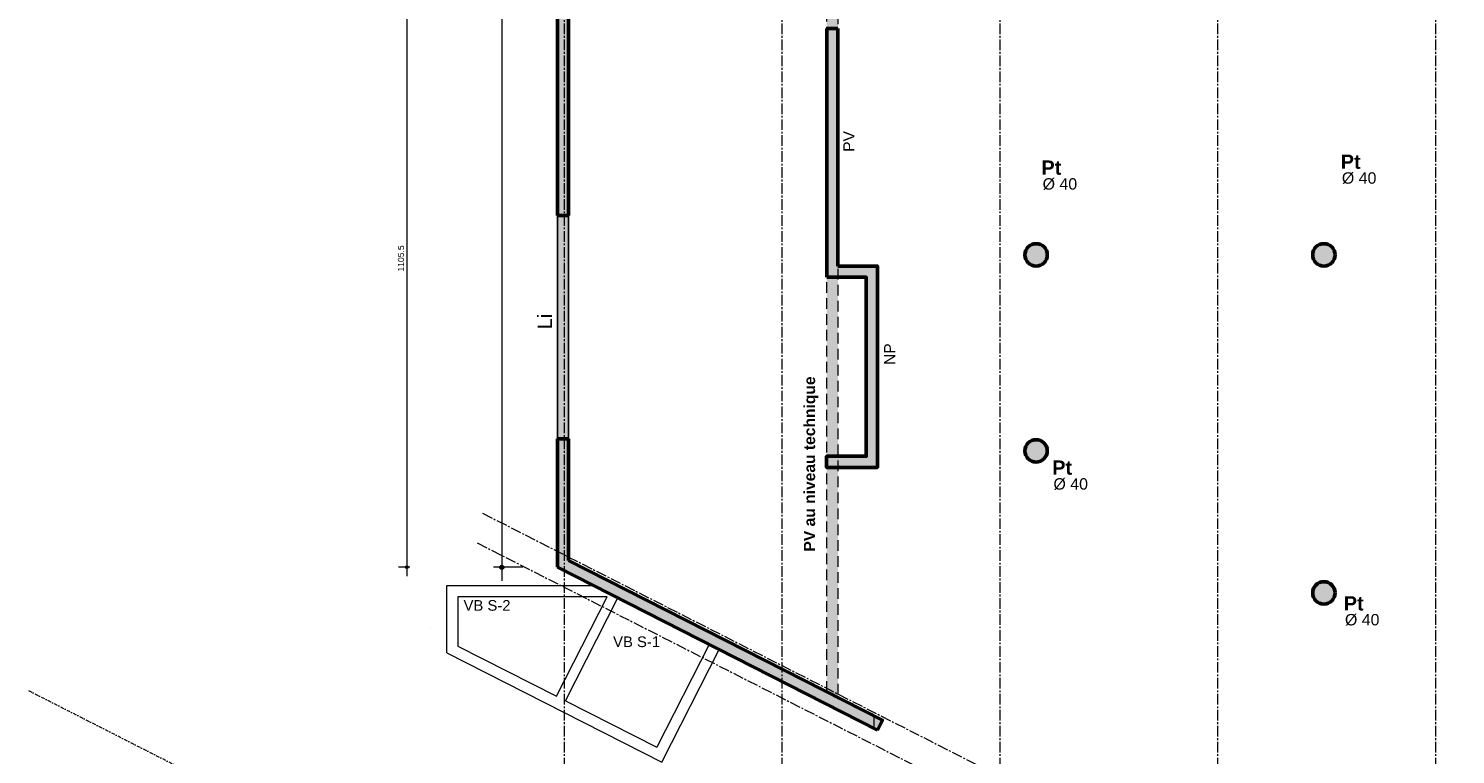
# Model space of a CAD drawing. Header units: millimetres. Extents: x -6159 to 201309, y -25780 to 10326.
# Tile 40 of 128: x 30603 to 33157, y -10858 to -9559. Entities that reach past the tile are written whole.
import ezdxf

# ---------------------------------------------------------------- set-up
doc = ezdxf.new("R2010")
doc.units = ezdxf.units.MM
doc.header["$PDMODE"] = 34
doc.header["$PDSIZE"] = 5
for name, pattern in [('Axes', [28.575, 19.05, -3.175, 3.175, -3.175]), ('Caché', [9.525, 6.35, -3.175]), ('TIRETPT2', [12.7, 6.35, -3.175, 0, -3.175])]:
    doc.linetypes.add(name, pattern=pattern)
doc.layers.get('DEFPOINTS').update_dxf_attribs({"color": 251})
for name, color, linetype, lineweight in [('A-Kube-Axes', 6, 'Axes', 18), ('A-Kube-Cotations', 7, 'Continuous', 9), ('A-Kube-Divers', 2, 'Continuous', 20), ('A-Kube-Textes', 3, 'Continuous', 30), ('K_3_D - Lmite de propriéte', 44, 'TIRETPT2', 18), ('K_5_D- Dalle', 6, 'Continuous', 25), ('S-Kube-Hachure-Impact', 4, 'Caché', 20), ('S-Kube-Structure vue', 3, 'Continuous', 25), ('S-Kube-Stucture coupée', 1, 'Continuous', 50)]:
    doc.layers.add(name, color=color, linetype=linetype, lineweight=lineweight)
for name, color, linetype, transparency in [('S-Kube - Pochage coupé NP', 252, 'Continuous', 0.15), ('S-Kube-Pochage coupé', 252, 'Continuous', 0.5), ('S-Kube-Pochage vu', 254, 'Continuous', 0.5)]:
    doc.layers.add(name, color=color, linetype=linetype, transparency=transparency)
doc.styles.add('Arial', font='arial.ttf')
doc.styles.add('Arial-Creux', font='swissbo.ttf')
doc.dimstyles.new('50e', dxfattribs={"dimscale": 5, "dimtxt": 2.2, "dimasz": 0.15, "dimexe": 3, "dimexo": 3, "dimgap": 1, "dimtad": 1, "dimrnd": 0.5, "dimzin": 12, "dimdsep": 46, "dimtxsty": 'Arial', "dimblk1": 'ROND30', "dimblk2": 'ROND30', "dimsah": 1, "dimcen": 1.5, "dimclrd": 256, "dimclre": 256, "dimclrt": 256, "dimadec": 3, "dimazin": 3, "dimtfac": 1, "dimtmove": 0, "dimatfit": 0, "dimldrblk": 'ROND30', "dimfxl": 1, "dimtolj": 1, "dimtzin": 4, "dimlwd": -1, "dimlwe": -1, "dimarcsym": 0})
doc.dimstyles.new('75e', dxfattribs={"dimscale": 7.5, "dimtxt": 2.2, "dimasz": 0.15, "dimexe": 2, "dimexo": 3, "dimgap": 0.5, "dimtad": 1, "dimdec": 1, "dimrnd": 0.5, "dimzin": 12, "dimdsep": 46, "dimtxsty": 'Arial', "dimblk1": 'ROND30', "dimblk2": 'ROND30', "dimsah": 1, "dimcen": 1.5, "dimclrd": 256, "dimclre": 256, "dimclrt": 256, "dimadec": 3, "dimazin": 3, "dimtfac": 1, "dimtdec": 1, "dimtmove": 0, "dimatfit": 0, "dimldrblk": 'ROND30', "dimfxl": 5, "dimfxlon": 1, "dimtolj": 1, "dimtzin": 4, "dimlwd": -1, "dimlwe": -1, "dimarcsym": 0})

# ---------------------------------------------------------------- blocks, each defined once
blk = doc.blocks.new('240014 - AXES RDC-R+1')
at = {"layer": 'A-Kube-Axes'}
for points in [[(43534.6, -7008.2), (43534.6, -11224.3)], [(43924.6, -7008.2), (43924.6, -11422.8)], [(44314.6, -7008.2), (44314.6, -11621.3)], [(44704.6, -7008.2), (44704.6, -11819.8)], [(45094.6, -7008.2), (45094.6, -12018.2)], [(43388.9, -10228), (48583.1, -12871.4)], [(43379.4, -10281.2), (48435.8, -12854.6)]]:
    blk.add_lwpolyline(points, dxfattribs=at)
blk = doc.blocks.new('ROND30')
blk.add_line((0, 0), (21.6, 0))
for radius in [3.28, 2.67, 2.07, 1.62, 1.02, 0.412]:
    blk.add_circle((0, 0), radius)
blk = doc.blocks.new('*D164')
at = {"layer": 'A-Kube-Cotations', "transparency": 16777216}
for p, q in [((31487.9, -7464.6), (31435.4, -7464.6)), ((31450.4, -7465.7), (31450.4, -10522)), ((31487.9, -10523.1), (31435.4, -10523.1))]:
    blk.add_line(p, q, dxfattribs=at)
at = {"layer": 'DEFPOINTS', "color": 0, "transparency": 16777216}
for p in [(31549.9, -7464.6), (31450.4, -10523.1), (31549.9, -10523.1)]:
    blk.add_point(p, dxfattribs=at)
at = {"layer": 'A-Kube-Cotations', "transparency": 16777216, "xscale": 1.125, "yscale": 1.125, "zscale": 1.125}
for p, rotation in [((31450.4, -7464.6), 90), ((31450.4, -10523.1), 270)]:
    blk.add_blockref('ROND30', p, dxfattribs=dict(at, rotation=rotation))
at = {"layer": 'A-Kube-Cotations', "transparency": 16777216, "insert": (31438.2, -8993.8), "char_height": 16.5, "attachment_point": 5, "rotation": 90, "style": 'Arial'}
blk.add_mtext('\\A1;3058.5', dxfattribs=at)
blk = doc.blocks.new('*D214')
at = {"layer": 'A-Kube-Cotations', "transparency": 16777216}
for p, q in [((31285.5, -9417.6), (31265.5, -9417.6)), ((31280.5, -9418.3), (31280.5, -10522.3)), ((31285.5, -10523.1), (31265.5, -10523.1))]:
    blk.add_line(p, q, dxfattribs=at)
at = {"layer": 'DEFPOINTS', "color": 0, "transparency": 16777216}
for p in [(31549.9, -9417.6), (31280.5, -10523.1), (31549.9, -10523.1)]:
    blk.add_point(p, dxfattribs=at)
at = {"layer": 'A-Kube-Cotations', "transparency": 16777216, "xscale": 0.75, "yscale": 0.75, "zscale": 0.75}
for p, rotation in [((31280.5, -9417.6), 90), ((31280.5, -10523.1), 270)]:
    blk.add_blockref('ROND30', p, dxfattribs=dict(at, rotation=rotation))
at = {"layer": 'A-Kube-Cotations', "transparency": 16777216, "insert": (31269.9, -9970.3), "char_height": 11, "attachment_point": 5, "rotation": 90, "style": 'Arial'}
blk.add_mtext('\\A1;1105.5', dxfattribs=at)
blk = doc.blocks.new('A$C5e4fa40d')
h = blk.add_hatch()
h.set_pattern_fill('DOTS', color=256, scale=5)
h.paths.add_polyline_path([(482, -3281.4), (482, -1953), (502, -1953), (502, -3291.6)], flags=16)
h.paths.add_polyline_path([(502, -3291.5), (566.7, -3324.5), (566.7, -3346.9), (0, -3058.5), (0, -1953), (20, -1953), (20, -3046.2), (482, -3281.4)])
at = {"ltscale": 3}
for points in [[(502, -3291.5), (566.7, -3324.5), (566.7, -3346.9), (0, -3058.5), (0, -1953), (20, -1953), (20, -3046.2), (482, -3281.4)], [(482, -3281.4), (482, -1953), (502, -1953), (502, -3291.6)]]:
    blk.add_lwpolyline(points, close=True, dxfattribs=at)

msp = doc.modelspace()

# ---------------------------------------------------------------- hatches: boundary and pattern name
at = {"layer": 'S-Kube - Pochage coupé NP'}
h = msp.add_hatch(color=256, dxfattribs=at)
h.dxf.hatch_style = 1
h.paths.add_polyline_path([(32051.927, -9558.598), (32031.927, -9558.598), (32031.927, -10003.775), (32102.697, -10003.775), (32102.697, -10324.479), (32031.872, -10324.479), (32031.872, -10344.479), (32122.697, -10344.479), (32122.697, -9983.775), (32051.927, -9983.775)])
at = {"layer": 'S-Kube-Pochage coupé'}
h = msp.add_hatch(color=256, dxfattribs=at)
h.dxf.hatch_style = 1
h.paths.add_polyline_path([(31569.927, -9425.995), (31549.927, -9425.995), (31549.927, -9893.094), (31569.927, -9893.094)])
h = msp.add_hatch(color=256, dxfattribs=at)
h.dxf.hatch_style = 1
h.paths.add_polyline_path([(32426.91, -9963.854, 1), (32386.91, -9963.854, 1)])
h = msp.add_hatch(color=256, dxfattribs=at)
h.dxf.hatch_style = 1
h.paths.add_polyline_path([(32901.893, -9963.854, 1), (32941.893, -9963.854, 1)])
h = msp.add_hatch(color=256, dxfattribs=at)
h.dxf.hatch_style = 1
h.paths.add_polyline_path([(31569.927, -10510.832), (31569.927, -10293.094), (31549.927, -10293.094), (31549.927, -10523.095), (32122.726, -10814.608), (32131.797, -10796.783)])
h = msp.add_hatch(color=256, dxfattribs=at)
h.dxf.hatch_style = 1
h.paths.add_polyline_path([(32426.733, -10314.663, 1), (32386.733, -10314.663, 1)])
h = msp.add_hatch(color=256, dxfattribs=at)
h.dxf.hatch_style = 1
h.paths.add_polyline_path([(32941.893, -10569.025, 1), (32901.893, -10569.025, 1)])
at = {"layer": 'S-Kube-Pochage vu'}
h = msp.add_hatch(color=256, dxfattribs=at)
h.dxf.hatch_style = 1
h.paths.add_polyline_path([(31569.927, -9893.094), (31549.927, -9893.094), (31549.927, -10293.094), (31569.927, -10293.094)])

# ---------------------------------------------------------------- linework, layer by layer
at = {"layer": 'A-Kube-Divers'}
for points in [[(31351.921, -10676.379), (31351.921, -10555.939), (31614.463, -10555.939)], [(31638.724, -10575.939), (31371.921, -10575.939), (31371.921, -10664.114)], [(31548.229, -10753.813), (31638.724, -10575.939)], [(31564.272, -10761.975), (31657.859, -10578.024)], [(31351.921, -10676.379), (31561.921, -10783.219)], [(31371.921, -10664.114), (31548.229, -10753.813)], [(31821.725, -10661.42), (31728.149, -10845.35)], [(31736.909, -10872.246), (31839.58, -10670.507)], [(31564.272, -10761.975), (31728.149, -10845.35)], [(31561.921, -10783.219), (31736.909, -10872.246)]]:
    msp.add_lwpolyline(points, dxfattribs=at)
at = {"layer": 'K_3_D - Lmite de propriéte', "linetype": 'TIRETPT2'}
msp.add_lwpolyline([(30603.27, -10743.821), (36566.564, -13778.734)], dxfattribs=at)
at = {"layer": 'K_5_D- Dalle'}
msp.add_line((31322.065, -10632.945), (31321.921, -10632.827), dxfattribs=at)
at = {"layer": 'S-Kube-Structure vue'}
msp.add_lwpolyline([(31549.927, -9893.094), (31569.927, -9893.094), (31569.927, -10293.094), (31549.927, -10293.094)], close=True, dxfattribs=at)
at = {"layer": 'S-Kube-Stucture coupée'}
for points in [[(31569.927, -9893.094), (31569.927, -9417.6), (31549.927, -9417.6), (31549.927, -9893.094)], [(32031.927, -9558.598), (32051.927, -9558.598)], [(32031.927, -9558.598), (32031.927, -10003.775)], [(32051.927, -9983.775), (32051.927, -9558.598)], [(31549.927, -9893.094), (31569.927, -9893.094)], [(32031.927, -10003.775), (32102.697, -10003.775), (32102.697, -10324.479), (32031.872, -10324.479), (32031.872, -10344.479), (32122.697, -10344.479), (32122.697, -9983.775), (32051.927, -9983.775)], [(31549.927, -10523.095), (31549.927, -10293.094)], [(31569.927, -10293.094), (31549.927, -10293.094)], [(31569.927, -10510.832), (31569.927, -10293.094)], [(31549.927, -10523.095), (32122.726, -10814.608)], [(31569.927, -10510.832), (32131.797, -10796.783), (32122.697, -10814.664)]]:
    msp.add_lwpolyline(points, dxfattribs=at)
for centre in [(32406.91, -9963.854), (32921.893, -9963.854), (32406.733, -10314.663), (32921.893, -10569.025)]:
    msp.add_circle(centre, 20, dxfattribs=at)

# ---------------------------------------------------------------- block references
at = {"layer": 'A-Kube-Divers'}
msp.add_blockref('240014 - AXES RDC-R+1', (-11972.797, -198.367), dxfattribs=at)
at = {"layer": 'S-Kube-Hachure-Impact'}
msp.add_blockref('A$C5e4fa40d', (31549.927, -7464.601), dxfattribs=at)

# ---------------------------------------------------------------- texts
at = {"layer": 'A-Kube-Textes', "rotation": 90}
for s, insert, char_height, attachment_point, style in [('PV', (32071.696, -9779.384), 20, 4, 'Arial'), ('\\PLi', (31505.997, -10069.346), 25.5, 6, 'Arial'), ('NP', (32144.586, -10160.964), 20, 4, 'Arial'), ('PV au niveau technique', (32004.221, -10181.412), 20, 6, 'Arial-Creux')]:
    msp.add_mtext(s, dxfattribs=dict(at, insert=insert, char_height=char_height, attachment_point=attachment_point, style=style))
at = {"layer": 'A-Kube-Textes', "style": 'Arial'}
for s, insert, char_height, attachment_point in [('{\\fArial|b1|i0|c0|p34;Pt}', (32451.945, -9807.698), 25.5, 6), ('{\\fArial|b1|i0|c0|p34;Pt}', (32987.595, -9797.088), 25.5, 6), ('%%C 40', (32418.511, -9837.193), 20.4, 4), ('%%C 40', (32954.161, -9826.583), 20.4, 4), ('{\\fArial|b1|i0|c0|p34;Pt}', (32471.306, -10344.78), 25.5, 6), ('%%C 40', (32437.873, -10374.275), 20.4, 4), ('{\\fArial|b1|i0|c0|p34;Pt}', (32993.074, -10587.846), 25.5, 6), ('%%C 40', (32959.641, -10617.341), 20.4, 4)]:
    msp.add_mtext(s, dxfattribs=dict(at, insert=insert, char_height=char_height, attachment_point=attachment_point))
at = {"layer": 'A-Kube-Textes', "char_height": 19, "attachment_point": 4, "line_spacing_factor": 0.588235, "style": 'Arial'}
for s, insert in [('VB S-2', (31381.958, -10591.522)), ('VB S-1', (31649.627, -10656.621))]:
    msp.add_mtext_dynamic_manual_height_columns(s, width=118.11191, gutter_width=75, heights=[0], dxfattribs=dict(at, insert=insert))

# ---------------------------------------------------------------- dimensions: what is measured, and where the dimension line sits
at = {"layer": 'A-Kube-Cotations'}
dim = msp.add_linear_dim(base=(31450.409, -10523.095), p1=(31549.927, -7464.6), p2=(31549.927, -10523.095), angle=90, dimstyle='75e', dxfattribs=at)
dim.commit()
dim.dimension.update_dxf_attribs({"geometry": '*D164', "text_midpoint": (31438.229, -8993.848)})
dim = msp.add_linear_dim(base=(31280.516, -10523.0949), p1=(31549.9274, -9417.6), p2=(31549.9274, -10523.0949), angle=90, dimstyle='50e', override={"dimfxlon": 1}, dxfattribs=at)
dim.commit()
dim.dimension.update_dxf_attribs({"geometry": '*D214', "text_midpoint": (31269.8997, -9970.3475)})

doc.saveas('drawing.dxf')
